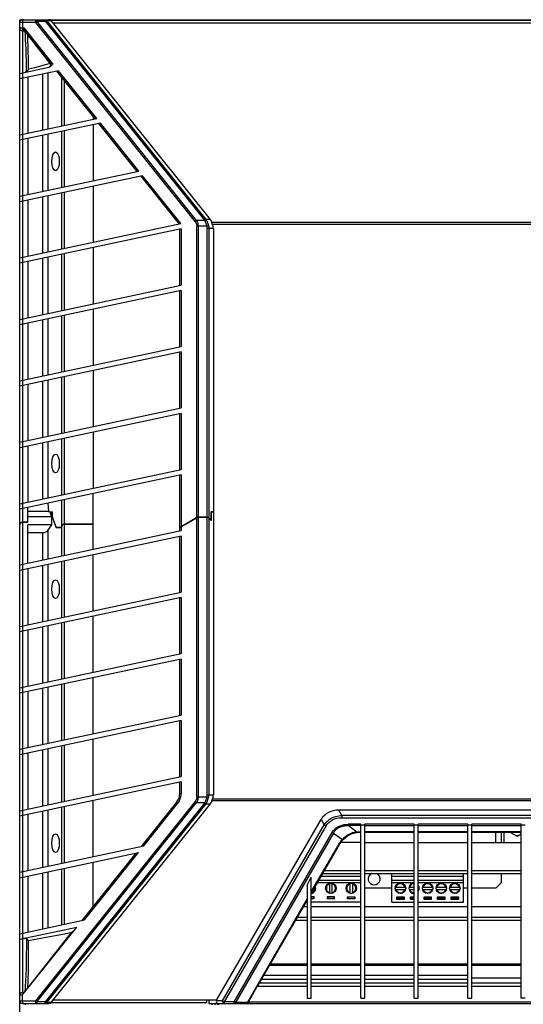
# Model space of a CAD drawing. Header units: inches. Extents: x 0 to 110, y 0 to 85.
# Tile 7 of 13: x 26.59 to 34, y 45.34 to 59.84. Entities that reach past the tile are written whole.
import ezdxf

# ---------------------------------------------------------------- set-up
doc = ezdxf.new("R2010")
doc.units = ezdxf.units.IN
doc.header["$LTSCALE"] = 6.05
doc.header["$MEASUREMENT"] = 0
doc.layers.get('0').update_dxf_attribs({"linetype": 'CONTINUOUS'})

msp = doc.modelspace()

# ---------------------------------------------------------------- linework, layer by layer
at = {"color": 7, "linetype": 'Continuous'}
for p, q in [((26.586, 22.442), (26.586, 59.844)), ((26.586, 59.844), (42.138, 59.844)), ((26.82, 59.805), (26.586, 59.805)), ((26.625, 59.805), (26.625, 59.722)), ((26.82, 59.805), (29.167, 56.868)), ((26.84, 59.844), (26.84, 59.821)), ((29.187, 56.885), (26.84, 59.821)), ((26.84, 59.821), (26.962, 59.821)), ((26.962, 59.821), (26.962, 59.844)), ((26.962, 59.821), (29.304, 56.892)), ((26.983, 59.831), (29.325, 56.902)), ((26.983, 59.831), (27.051, 59.831)), ((27.046, 59.836), (41.678, 59.836)), ((29.393, 56.902), (27.051, 59.831)), ((41.64, 59.791), (27.084, 59.791)), ((26.586, 59.722), (26.653, 59.722)), ((26.626, 59.682), (26.626, 59.061)), ((26.626, 59.682), (26.654, 59.682)), ((26.652, 59.686), (26.65, 59.689)), ((26.652, 59.686), (27.035, 59.206)), ((27.076, 59.193), (26.653, 59.722)), ((26.704, 59.615), (26.705, 59.614)), ((27.035, 59.197), (26.882, 59.395)), ((26.716, 59.113), (26.715, 59.281)), ((26.961, 59.177), (26.88, 59.156)), ((27.035, 59.197), (26.961, 59.177)), ((26.586, 59.053), (27.014, 59.143)), ((27.156, 59.093), (26.586, 58.972)), ((26.625, 59.061), (26.625, 58.98)), ((26.803, 59.136), (26.716, 59.113)), ((26.88, 59.156), (26.803, 59.136)), ((26.927, 58.219), (26.927, 59.044)), ((27, 59.06), (27, 58.235)), ((27.13, 59.088), (27.693, 58.382)), ((27.72, 58.388), (27.156, 59.093)), ((26.626, 58.98), (26.626, 58.155)), ((26.704, 58.997), (26.704, 58.172)), ((27.206, 58.279), (27.206, 58.992)), ((27.243, 58.946), (27.243, 58.287)), ((26.586, 58.147), (27.72, 58.388)), ((27.775, 58.319), (26.586, 58.067)), ((27.669, 58.413), (27.669, 58.377)), ((27.748, 58.314), (28.312, 57.608)), ((28.338, 57.614), (27.775, 58.319)), ((27.206, 57.373), (27.206, 58.198)), ((27.243, 58.206), (27.243, 57.381)), ((27.669, 58.297), (27.669, 57.472)), ((26.625, 58.155), (26.625, 58.075)), ((26.626, 58.075), (26.626, 57.25)), ((26.704, 58.092), (26.704, 57.267)), ((26.927, 57.314), (26.927, 58.139)), ((27, 58.154), (27, 57.329)), ((26.586, 57.242), (28.338, 57.614)), ((28.393, 57.545), (26.586, 57.161)), ((28.367, 57.54), (28.931, 56.834)), ((28.957, 56.84), (28.393, 57.545)), ((27.206, 56.468), (27.206, 57.293)), ((27.243, 57.301), (27.243, 56.476)), ((27.669, 57.391), (27.669, 56.566)), ((26.625, 57.25), (26.625, 57.169)), ((26.626, 57.169), (26.626, 56.344)), ((26.704, 57.186), (26.704, 56.361)), ((26.927, 56.408), (26.927, 57.233)), ((27, 57.249), (27, 56.424)), ((29.309, 56.885), (29.187, 56.885)), ((29.393, 56.902), (29.325, 56.902)), ((29.415, 56.86), (39.308, 56.86)), ((26.586, 56.336), (28.957, 56.84)), ((28.962, 56.761), (26.586, 56.256)), ((28.943, 55.931), (28.943, 56.756)), ((28.962, 56.761), (28.962, 55.935)), ((29.192, 48.394), (29.192, 56.802)), ((29.338, 56.802), (29.192, 56.802)), ((29.212, 56.802), (29.212, 48.394)), ((29.366, 56.81), (29.338, 56.802)), ((29.343, 48.425), (29.343, 56.77)), ((29.438, 56.77), (29.343, 56.77)), ((29.371, 56.77), (29.371, 48.425)), ((39.298, 56.826), (29.426, 56.826)), ((29.438, 56.77), (29.438, 48.425)), ((27.669, 56.486), (27.669, 55.661)), ((26.625, 56.344), (26.625, 56.264)), ((26.704, 56.281), (26.704, 55.456)), ((26.927, 55.503), (26.927, 56.328)), ((27, 56.343), (27, 55.518)), ((27.206, 55.562), (27.206, 56.387)), ((27.243, 56.395), (27.243, 55.57)), ((26.626, 56.264), (26.626, 55.439)), ((26.586, 55.43), (28.962, 55.935)), ((28.962, 55.855), (26.586, 55.35)), ((28.943, 55.026), (28.943, 55.851)), ((28.962, 55.855), (28.962, 55.03)), ((27.669, 55.58), (27.669, 54.755)), ((26.625, 55.439), (26.625, 55.358)), ((26.927, 54.597), (26.927, 55.422)), ((27, 55.438), (27, 54.613)), ((27.206, 54.657), (27.206, 55.482)), ((27.243, 55.49), (27.243, 54.665)), ((26.626, 55.358), (26.626, 54.533)), ((26.704, 55.375), (26.704, 54.55)), ((26.586, 54.525), (28.962, 55.03)), ((28.962, 54.949), (26.586, 54.444)), ((28.943, 54.12), (28.943, 54.945)), ((28.962, 54.949), (28.962, 54.124)), ((27.206, 53.751), (27.206, 54.576)), ((27.243, 54.584), (27.243, 53.759)), ((27.669, 54.675), (27.669, 53.85)), ((26.625, 54.533), (26.625, 54.453)), ((26.626, 54.453), (26.626, 53.628)), ((26.704, 54.47), (26.704, 53.645)), ((26.927, 53.692), (26.927, 54.517)), ((27, 54.532), (27, 53.707)), ((26.586, 53.619), (28.962, 54.124)), ((28.962, 54.044), (26.586, 53.539)), ((28.943, 53.215), (28.943, 54.04)), ((28.962, 54.044), (28.962, 53.219)), ((27.206, 52.846), (27.206, 53.671)), ((27.243, 53.679), (27.243, 52.854)), ((27.669, 53.769), (27.669, 52.944)), ((26.625, 53.628), (26.625, 53.547)), ((26.626, 53.547), (26.626, 52.722)), ((26.704, 53.564), (26.704, 52.739)), ((26.927, 52.786), (26.927, 53.611)), ((27, 53.627), (27, 52.802)), ((26.586, 52.714), (28.962, 53.219)), ((28.962, 53.138), (26.586, 52.633)), ((28.943, 52.313), (28.943, 53.134)), ((28.962, 53.138), (28.962, 52.317)), ((27.669, 52.043), (27.669, 52.864)), ((26.625, 52.722), (26.625, 52.642)), ((26.704, 52.438), (26.704, 52.659)), ((27.015, 52.6), (27.006, 52.723)), ((27.206, 51.944), (27.206, 52.765)), ((27.243, 52.773), (27.243, 51.952)), ((26.626, 52.642), (26.626, 51.821)), ((26.704, 52.595), (26.708, 52.6)), ((27.059, 52.519), (26.704, 52.519)), ((27.015, 52.6), (26.708, 52.6)), ((27.015, 52.596), (27.067, 52.596)), ((27.055, 52.596), (27.038, 52.571)), ((27.059, 52.519), (27.038, 52.571)), ((27.066, 52.571), (27.038, 52.571)), ((27.059, 52.403), (27.059, 52.519)), ((27.066, 52.571), (27.067, 52.571)), ((27.066, 52.521), (27.066, 52.571)), ((27.066, 52.521), (27.123, 52.364)), ((27.067, 52.521), (27.067, 52.596)), ((27.125, 52.362), (27.067, 52.521)), ((29.192, 52.509), (28.962, 52.375)), ((28.962, 52.373), (29.192, 52.507)), ((29.209, 52.513), (29.212, 52.513)), ((29.343, 52.515), (29.212, 52.515)), ((29.343, 52.513), (29.212, 52.513)), ((29.406, 52.6), (29.438, 52.6)), ((29.406, 52.465), (29.406, 52.596)), ((29.406, 52.596), (29.438, 52.596)), ((29.408, 52.465), (29.408, 52.6)), ((26.704, 52.442), (26.626, 52.442)), ((26.626, 52.44), (26.704, 52.44)), ((26.704, 51.837), (26.704, 52.403)), ((27.059, 52.403), (26.704, 52.403)), ((27, 52.318), (27.059, 52.403)), ((27.196, 52.364), (27.123, 52.364)), ((27.125, 52.362), (27.197, 52.362)), ((27.206, 52.39), (27.196, 52.364)), ((27.206, 52.386), (27.197, 52.362)), ((27.669, 52.415), (27.243, 52.415)), ((27.243, 52.411), (27.669, 52.411)), ((28.95, 52.364), (28.943, 52.364)), ((28.943, 52.362), (28.95, 52.362)), ((29.408, 52.465), (29.371, 52.503)), ((29.406, 52.465), (29.371, 52.501)), ((26.586, 51.812), (28.962, 52.317)), ((28.962, 52.237), (26.586, 51.732)), ((26.704, 52.289), (26.927, 52.289)), ((26.927, 51.885), (26.927, 52.289)), ((27, 52.318), (27, 51.9)), ((28.943, 51.408), (28.943, 52.233)), ((28.962, 52.237), (28.962, 51.412)), ((27.669, 51.137), (27.669, 51.962)), ((26.625, 51.821), (26.625, 51.74)), ((26.927, 50.979), (26.927, 51.804)), ((27, 51.82), (27, 50.995)), ((27.206, 51.039), (27.206, 51.864)), ((27.243, 51.871), (27.243, 51.046)), ((26.626, 51.74), (26.626, 50.915)), ((26.704, 51.757), (26.704, 50.932)), ((26.586, 50.907), (28.962, 51.412)), ((28.962, 51.331), (26.586, 50.826)), ((28.943, 50.502), (28.943, 51.327)), ((28.962, 51.331), (28.962, 50.506)), ((27.669, 50.231), (27.669, 51.057)), ((26.625, 50.915), (26.625, 50.835)), ((27, 50.914), (27, 50.089)), ((27.206, 50.133), (27.206, 50.958)), ((27.243, 50.966), (27.243, 50.141)), ((26.626, 50.835), (26.626, 50.01)), ((26.704, 50.851), (26.704, 50.026)), ((26.927, 50.074), (26.927, 50.899)), ((26.586, 50.001), (28.962, 50.506)), ((28.962, 50.426), (26.586, 49.921)), ((28.943, 49.597), (28.943, 50.422)), ((28.962, 50.426), (28.962, 49.601)), ((27.206, 49.228), (27.206, 50.053)), ((27.243, 50.06), (27.243, 49.235)), ((27.669, 49.326), (27.669, 50.151)), ((26.625, 50.01), (26.625, 49.929)), ((26.626, 49.929), (26.626, 49.104)), ((26.704, 49.946), (26.704, 49.121)), ((26.927, 49.168), (26.927, 49.993)), ((27, 50.009), (27, 49.184)), ((26.586, 49.096), (28.962, 49.601)), ((28.962, 49.52), (26.586, 49.015)), ((28.943, 48.691), (28.943, 49.516)), ((28.962, 49.52), (28.962, 48.695)), ((27.669, 48.42), (27.669, 49.245)), ((26.625, 49.104), (26.625, 49.024)), ((26.626, 49.024), (26.626, 48.199)), ((26.704, 49.04), (26.704, 48.215)), ((26.927, 48.263), (26.927, 49.088)), ((27, 49.103), (27, 48.278)), ((27.206, 48.322), (27.206, 49.147)), ((27.243, 49.155), (27.243, 48.33)), ((26.586, 48.19), (28.962, 48.695)), ((28.962, 48.615), (26.586, 48.11)), ((28.943, 48.445), (28.943, 48.611)), ((28.962, 48.615), (28.962, 48.445)), ((28.943, 48.445), (28.962, 48.445)), ((29.167, 48.327), (26.82, 45.391)), ((26.84, 45.374), (29.187, 48.311)), ((29.304, 48.304), (26.962, 45.374)), ((27.669, 47.515), (27.669, 48.34)), ((28.9, 48.322), (28.374, 47.665)), ((29.187, 48.311), (29.309, 48.311)), ((29.192, 48.394), (29.338, 48.394)), ((29.338, 48.394), (29.366, 48.386)), ((29.343, 48.425), (29.438, 48.425)), ((39.308, 48.336), (29.415, 48.336)), ((29.426, 48.369), (39.296, 48.369)), ((26.625, 48.199), (26.625, 48.118)), ((26.927, 47.357), (26.927, 48.182)), ((29.325, 48.294), (26.983, 45.365)), ((27, 48.198), (27, 47.373)), ((27.051, 45.365), (29.393, 48.294)), ((27.206, 47.417), (27.206, 48.242)), ((27.243, 48.249), (27.243, 47.424)), ((28.411, 47.673), (28.91, 48.298)), ((29.325, 48.294), (29.393, 48.294)), ((31.326, 48.121), (31.283, 48.2)), ((37.441, 48.2), (31.283, 48.2)), ((26.626, 48.118), (26.626, 47.293)), ((26.704, 48.135), (26.704, 47.31)), ((29.48, 45.391), (31.023, 48.064)), ((31.023, 48.064), (31.068, 47.982)), ((31.326, 48.121), (31.326, 48.088)), ((37.397, 48.121), (31.326, 48.121)), ((31.326, 48.088), (37.397, 48.088)), ((29.572, 45.391), (31.068, 47.982)), ((31.093, 47.966), (29.597, 45.374)), ((29.742, 45.374), (31.183, 47.87)), ((31.203, 47.863), (29.762, 45.368)), ((31.203, 47.863), (31.335, 47.766)), ((31.419, 47.992), (31.419, 47.973)), ((31.606, 47.992), (31.419, 47.992)), ((31.548, 47.877), (31.419, 47.973)), ((31.606, 47.973), (31.419, 47.973)), ((31.548, 47.877), (31.527, 47.874)), ((31.539, 47.871), (31.553, 47.873)), ((31.567, 47.879), (31.577, 47.88)), ((31.577, 47.88), (31.587, 47.881)), ((31.606, 45.43), (31.606, 47.992)), ((31.665, 47.979), (31.606, 47.979)), ((31.665, 45.43), (31.665, 47.992)), ((32.393, 47.992), (31.665, 47.992)), ((31.665, 47.973), (32.393, 47.973)), ((32.393, 47.883), (31.665, 47.883)), ((31.665, 47.878), (32.393, 47.878)), ((32.393, 45.43), (32.393, 47.992)), ((32.452, 47.979), (32.393, 47.979)), ((32.452, 45.43), (32.452, 47.992)), ((33.181, 47.992), (32.452, 47.992)), ((32.452, 47.973), (33.181, 47.973)), ((33.181, 47.883), (32.452, 47.883)), ((32.452, 47.878), (33.181, 47.878)), ((33.181, 45.43), (33.181, 47.992)), ((33.24, 47.979), (33.181, 47.979)), ((33.24, 45.43), (33.24, 47.992)), ((33.968, 47.992), (33.24, 47.992)), ((33.24, 47.973), (33.968, 47.973)), ((33.968, 47.883), (33.24, 47.883)), ((33.24, 47.878), (33.968, 47.878)), ((33.594, 47.723), (33.594, 47.878)), ((33.673, 47.878), (33.673, 47.723)), ((33.712, 47.878), (33.712, 47.723)), ((33.798, 47.878), (33.907, 47.815)), ((33.968, 45.43), (33.968, 47.992)), ((34.027, 47.979), (33.968, 47.979)), ((31.606, 47.723), (31.312, 47.723)), ((31.329, 47.744), (31.344, 47.763)), ((31.348, 47.781), (31.335, 47.766)), ((31.344, 47.763), (31.354, 47.773)), ((31.363, 47.795), (31.348, 47.781)), ((31.665, 47.723), (32.393, 47.723)), ((32.452, 47.723), (33.181, 47.723)), ((33.24, 47.723), (33.968, 47.723)), ((33.907, 47.815), (33.968, 47.851)), ((26.586, 47.285), (28.411, 47.673)), ((26.586, 47.204), (28.333, 47.576)), ((27.539, 46.582), (28.333, 47.576)), ((31.29, 47.688), (30.878, 46.974)), ((30.878, 46.995), (31.276, 47.685)), ((31.276, 47.685), (31.285, 47.699)), ((31.285, 47.699), (31.293, 47.712)), ((31.29, 47.688), (31.302, 47.708)), ((28.297, 47.568), (27.502, 46.574)), ((27.669, 46.783), (27.669, 47.434)), ((26.625, 47.293), (26.625, 47.213)), ((27, 47.292), (27, 46.467)), ((27.206, 46.511), (27.206, 47.336)), ((27.243, 47.344), (27.243, 46.519)), ((31.073, 47.312), (31.606, 47.312)), ((31.665, 47.312), (32.393, 47.312)), ((32.452, 47.312), (33.181, 47.312)), ((33.24, 47.312), (33.968, 47.312)), ((26.626, 47.213), (26.626, 46.388)), ((26.704, 47.229), (26.704, 46.404)), ((26.927, 46.452), (26.927, 47.277)), ((30.819, 47.093), (30.878, 47.211)), ((30.878, 45.43), (30.878, 47.211)), ((30.989, 47.167), (31.606, 47.167)), ((31.606, 47.222), (31.021, 47.222)), ((31.047, 47.268), (31.606, 47.268)), ((31.665, 47.268), (32.393, 47.268)), ((32.061, 46.844), (32.061, 47.268)), ((32.393, 47.222), (32.061, 47.222)), ((32.061, 47.167), (32.393, 47.167)), ((32.452, 47.268), (33.181, 47.268)), ((33.12, 47.222), (32.452, 47.222)), ((32.452, 47.167), (33.12, 47.167)), ((33.12, 46.844), (33.12, 47.268)), ((33.24, 47.268), (33.968, 47.268)), ((33.673, 47.268), (33.673, 47.127)), ((30.819, 47.093), (30.819, 45.43)), ((31.606, 47.129), (30.967, 47.129)), ((31.15, 46.976), (31.15, 47.122)), ((31.182, 47.122), (31.182, 46.976)), ((31.45, 46.976), (31.45, 47.122)), ((31.482, 47.122), (31.482, 46.976)), ((32.061, 47.049), (31.665, 47.049)), ((32.393, 47.129), (32.061, 47.129)), ((32.117, 47.064), (32.263, 47.064)), ((32.117, 47.033), (32.263, 47.033)), ((32.317, 47.064), (32.393, 47.064)), ((32.317, 47.033), (32.393, 47.033)), ((33.12, 47.129), (32.452, 47.129)), ((32.452, 47.064), (32.463, 47.064)), ((32.452, 47.033), (32.463, 47.033)), ((32.517, 47.064), (32.663, 47.064)), ((32.517, 47.033), (32.663, 47.033)), ((32.717, 47.064), (32.863, 47.064)), ((32.717, 47.033), (32.863, 47.033)), ((32.917, 47.064), (33.063, 47.064)), ((32.917, 47.033), (33.063, 47.033)), ((33.181, 47.049), (33.12, 47.049)), ((33.594, 47.049), (33.24, 47.049)), ((33.673, 47.127), (33.594, 47.049)), ((29.939, 45.368), (30.819, 46.892)), ((30.103, 45.632), (30.819, 46.871)), ((30.919, 46.923), (30.878, 46.923)), ((30.903, 46.9), (30.878, 46.9)), ((30.919, 46.895), (30.878, 46.895)), ((30.882, 46.98), (30.882, 46.976)), ((30.903, 46.895), (30.903, 46.9)), ((30.913, 46.895), (30.913, 46.923)), ((30.919, 46.895), (30.919, 46.923)), ((31.113, 46.923), (31.113, 46.895)), ((31.219, 46.923), (31.113, 46.923)), ((31.219, 46.895), (31.113, 46.895)), ((31.119, 46.895), (31.119, 46.923)), ((31.128, 46.9), (31.128, 46.895)), ((31.203, 46.9), (31.128, 46.9)), ((31.203, 46.895), (31.203, 46.9)), ((31.213, 46.895), (31.213, 46.923)), ((31.219, 46.895), (31.219, 46.923)), ((31.413, 46.895), (31.413, 46.923)), ((31.413, 46.923), (31.519, 46.923)), ((31.519, 46.895), (31.413, 46.895)), ((31.419, 46.895), (31.419, 46.923)), ((31.428, 46.9), (31.428, 46.895)), ((31.428, 46.9), (31.503, 46.9)), ((31.503, 46.895), (31.503, 46.9)), ((31.513, 46.895), (31.513, 46.923)), ((31.519, 46.923), (31.519, 46.895)), ((32.137, 46.883), (32.137, 46.923)), ((32.137, 46.923), (32.243, 46.923)), ((32.243, 46.883), (32.137, 46.883)), ((32.144, 46.891), (32.144, 46.917)), ((32.144, 46.917), (32.238, 46.917)), ((32.144, 46.891), (32.238, 46.891)), ((32.154, 46.9), (32.154, 46.891)), ((32.229, 46.9), (32.154, 46.9)), ((32.229, 46.891), (32.229, 46.9)), ((32.238, 46.917), (32.238, 46.891)), ((32.243, 46.923), (32.243, 46.883)), ((32.337, 46.883), (32.337, 46.923)), ((32.337, 46.923), (32.393, 46.923)), ((32.393, 46.883), (32.337, 46.883)), ((32.344, 46.891), (32.344, 46.917)), ((32.344, 46.917), (32.393, 46.917)), ((32.344, 46.891), (32.393, 46.891)), ((32.354, 46.9), (32.354, 46.891)), ((32.393, 46.9), (32.354, 46.9)), ((32.537, 46.883), (32.537, 46.923)), ((32.537, 46.923), (32.643, 46.923)), ((32.643, 46.883), (32.537, 46.883)), ((32.544, 46.891), (32.544, 46.917)), ((32.544, 46.917), (32.637, 46.917)), ((32.544, 46.891), (32.637, 46.891)), ((32.554, 46.9), (32.554, 46.891)), ((32.627, 46.9), (32.554, 46.9)), ((32.627, 46.891), (32.627, 46.9)), ((32.637, 46.917), (32.637, 46.891)), ((32.643, 46.923), (32.643, 46.883)), ((32.737, 46.883), (32.737, 46.923)), ((32.737, 46.923), (32.843, 46.923)), ((32.843, 46.883), (32.737, 46.883)), ((32.742, 46.891), (32.742, 46.917)), ((32.742, 46.917), (32.837, 46.917)), ((32.742, 46.891), (32.837, 46.891)), ((32.752, 46.9), (32.752, 46.891)), ((32.827, 46.9), (32.752, 46.9)), ((32.827, 46.891), (32.827, 46.9)), ((32.837, 46.917), (32.837, 46.891)), ((32.843, 46.923), (32.843, 46.883)), ((32.937, 46.883), (32.937, 46.923)), ((32.937, 46.923), (33.043, 46.923)), ((33.043, 46.883), (32.937, 46.883)), ((32.942, 46.891), (32.942, 46.917)), ((32.942, 46.917), (33.037, 46.917)), ((32.942, 46.891), (33.037, 46.891)), ((32.952, 46.9), (32.952, 46.891)), ((33.027, 46.9), (32.952, 46.9)), ((33.027, 46.891), (33.027, 46.9)), ((33.037, 46.917), (33.037, 46.891)), ((33.043, 46.923), (33.043, 46.883)), ((30.819, 46.776), (30.763, 46.776)), ((30.819, 46.844), (30.803, 46.844)), ((31.606, 46.844), (30.878, 46.844)), ((31.606, 46.776), (30.878, 46.776)), ((32.393, 46.776), (31.665, 46.776)), ((32.061, 46.844), (32.393, 46.844)), ((32.452, 46.844), (33.12, 46.844)), ((33.181, 46.776), (32.452, 46.776)), ((33.968, 46.776), (33.24, 46.776)), ((26.586, 46.379), (27.539, 46.582)), ((30.65, 46.578), (30.819, 46.578)), ((30.675, 46.623), (30.819, 46.623)), ((30.878, 46.623), (31.606, 46.623)), ((30.878, 46.578), (31.606, 46.578)), ((31.665, 46.623), (32.393, 46.623)), ((31.665, 46.578), (32.393, 46.578)), ((32.452, 46.623), (33.181, 46.623)), ((32.452, 46.578), (33.181, 46.578)), ((33.24, 46.623), (33.968, 46.623)), ((33.24, 46.578), (33.968, 46.578)), ((26.586, 46.299), (27.425, 46.477)), ((26.623, 45.474), (27.425, 46.477)), ((26.625, 46.388), (26.625, 46.307)), ((26.626, 46.307), (26.626, 45.513)), ((26.716, 46.101), (26.716, 46.279)), ((30.819, 45.91), (30.264, 45.91)), ((30.28, 45.938), (30.819, 45.938)), ((30.878, 45.938), (31.606, 45.938)), ((31.606, 45.91), (30.878, 45.91)), ((31.665, 45.938), (32.393, 45.938)), ((32.393, 45.91), (31.665, 45.91)), ((32.452, 45.938), (33.181, 45.938)), ((33.181, 45.91), (32.452, 45.91)), ((33.24, 45.938), (33.968, 45.938)), ((33.968, 45.91), (33.24, 45.91)), ((30.819, 45.706), (30.146, 45.706)), ((30.182, 45.769), (30.819, 45.769)), ((30.878, 45.769), (31.606, 45.769)), ((31.606, 45.706), (30.878, 45.706)), ((31.665, 45.769), (32.393, 45.769)), ((32.393, 45.706), (31.665, 45.706)), ((32.452, 45.769), (33.181, 45.769)), ((33.181, 45.706), (32.452, 45.706)), ((33.24, 45.729), (33.968, 45.729)), ((29.942, 45.357), (30.083, 45.601)), ((30.819, 45.601), (30.083, 45.601)), ((30.116, 45.654), (30.819, 45.654)), ((30.878, 45.654), (31.606, 45.654)), ((31.606, 45.601), (30.878, 45.601)), ((31.665, 45.654), (32.393, 45.654)), ((32.393, 45.601), (31.665, 45.601)), ((32.452, 45.654), (33.181, 45.654)), ((33.181, 45.601), (32.452, 45.601)), ((33.24, 45.654), (33.968, 45.654)), ((33.968, 45.601), (33.24, 45.601)), ((26.623, 45.474), (26.586, 45.474)), ((26.625, 45.391), (26.625, 45.477)), ((26.654, 45.513), (26.626, 45.513)), ((27.084, 45.405), (29.488, 45.405)), ((29.341, 45.36), (29.341, 45.405)), ((29.371, 45.405), (29.371, 45.352)), ((30.819, 45.43), (30.878, 45.43)), ((31.606, 45.43), (31.665, 45.43)), ((32.393, 45.43), (32.452, 45.43)), ((33.181, 45.43), (33.24, 45.43)), ((34.027, 45.43), (33.968, 45.43)), ((26.586, 45.391), (26.82, 45.391)), ((26.626, 45.352), (27.016, 45.352)), ((26.665, 45.352), (26.665, 45.332)), ((26.84, 45.374), (26.84, 45.352)), ((26.962, 45.374), (26.84, 45.374)), ((26.962, 45.352), (26.962, 45.374)), ((27.051, 45.365), (26.983, 45.365)), ((29.341, 45.36), (27.046, 45.36)), ((29.371, 45.352), (39.353, 45.352)), ((29.421, 45.332), (29.421, 45.352)), ((29.46, 45.352), (29.46, 45.332)), ((29.572, 45.391), (29.48, 45.391)), ((29.5, 45.332), (29.5, 45.352)), ((29.51, 45.352), (29.51, 45.332)), ((29.597, 45.374), (29.597, 45.352)), ((29.742, 45.374), (29.597, 45.374)), ((29.742, 45.352), (29.742, 45.374)), ((29.939, 45.368), (29.762, 45.368)), ((29.939, 45.366), (29.939, 45.368)), ((29.953, 45.366), (29.955, 45.368)), ((29.958, 45.374), (29.955, 45.368)), ((29.958, 45.374), (38.765, 45.374))]:
    msp.add_line(p, q, dxfattribs=at)
for points in [[(26.645, 59.844), (26.641, 59.843), (26.638, 59.841), (26.634, 59.838), (26.631, 59.833), (26.629, 59.827), (26.627, 59.82), (26.626, 59.812), (26.625, 59.805)], [(26.82, 59.805), (26.82, 59.809), (26.821, 59.813), (26.821, 59.817), (26.822, 59.82), (26.823, 59.824), (26.824, 59.827), (26.825, 59.83), (26.826, 59.833), (26.828, 59.836), (26.83, 59.839), (26.832, 59.841), (26.834, 59.842), (26.837, 59.844), (26.84, 59.844)], [(26.84, 59.821), (26.836, 59.819), (26.833, 59.816), (26.829, 59.813), (26.826, 59.81), (26.823, 59.808), (26.82, 59.805)], [(26.962, 59.844), (26.966, 59.844), (26.97, 59.842), (26.974, 59.84), (26.977, 59.838), (26.98, 59.835), (26.983, 59.831)], [(26.983, 59.831), (26.98, 59.83), (26.977, 59.829), (26.974, 59.827), (26.97, 59.826), (26.966, 59.824), (26.962, 59.821)], [(26.625, 59.722), (26.626, 59.714), (26.627, 59.707), (26.629, 59.7), (26.631, 59.694), (26.634, 59.689), (26.637, 59.686), (26.641, 59.683), (26.645, 59.682)], [(26.65, 59.689), (26.649, 59.694), (26.648, 59.7), (26.649, 59.707), (26.651, 59.714), (26.653, 59.722)], [(26.66, 59.675), (26.665, 59.618), (26.669, 59.55), (26.673, 59.479), (26.675, 59.405), (26.677, 59.327), (26.679, 59.247), (26.681, 59.162), (26.682, 59.075)], [(26.715, 59.281), (26.713, 59.364), (26.712, 59.451), (26.708, 59.545), (26.705, 59.614)], [(26.882, 59.395), (26.823, 59.47), (26.764, 59.545), (26.707, 59.616)], [(27.035, 59.197), (27.037, 59.191), (27.039, 59.184), (27.039, 59.177), (27.038, 59.171), (27.036, 59.164), (27.033, 59.158), (27.029, 59.153), (27.024, 59.148), (27.019, 59.145), (27.014, 59.144)], [(27.076, 59.193), (27.068, 59.183), (27.061, 59.175), (27.053, 59.167), (27.045, 59.16), (27.038, 59.154), (27.03, 59.15)], [(27.035, 59.206), (27.036, 59.205), (27.036, 59.204), (27.036, 59.203), (27.036, 59.201), (27.036, 59.199), (27.035, 59.197)], [(27.076, 59.193), (27.07, 59.194), (27.065, 59.195), (27.059, 59.196), (27.055, 59.197), (27.051, 59.199), (27.047, 59.2), (27.044, 59.201), (27.041, 59.202), (27.039, 59.203), (27.037, 59.204), (27.036, 59.205), (27.035, 59.206)], [(26.682, 59.075), (26.68, 59.074), (26.677, 59.073), (26.675, 59.072), (26.672, 59.071), (26.67, 59.07), (26.668, 59.07)], [(26.682, 59.075), (26.685, 59.077), (26.688, 59.079), (26.691, 59.081), (26.694, 59.084), (26.697, 59.087), (26.7, 59.09), (26.703, 59.093), (26.706, 59.097), (26.709, 59.101), (26.711, 59.105), (26.714, 59.109), (26.716, 59.113)], [(27.03, 59.15), (27.022, 59.146), (27.014, 59.143)], [(29.167, 56.868), (29.17, 56.871), (29.173, 56.874), (29.176, 56.877), (29.18, 56.88), (29.183, 56.883), (29.187, 56.885)], [(29.167, 56.868), (29.172, 56.862), (29.177, 56.855), (29.181, 56.848), (29.184, 56.841), (29.187, 56.834), (29.189, 56.827), (29.191, 56.821), (29.192, 56.814), (29.192, 56.808), (29.192, 56.802)], [(29.187, 56.885), (29.195, 56.871), (29.202, 56.857), (29.206, 56.843), (29.21, 56.829), (29.212, 56.815), (29.212, 56.802)], [(29.304, 56.892), (29.308, 56.894), (29.311, 56.896), (29.315, 56.898), (29.318, 56.9), (29.322, 56.901), (29.325, 56.902)], [(29.304, 56.892), (29.305, 56.891), (29.306, 56.89), (29.307, 56.889), (29.307, 56.887), (29.308, 56.886), (29.309, 56.885)], [(29.331, 56.893), (29.328, 56.892), (29.324, 56.892), (29.321, 56.89), (29.317, 56.889), (29.313, 56.887), (29.309, 56.885)], [(29.309, 56.885), (29.315, 56.872), (29.321, 56.858), (29.326, 56.845), (29.33, 56.831), (29.335, 56.817), (29.338, 56.802)], [(29.325, 56.902), (29.326, 56.9), (29.327, 56.899), (29.328, 56.897), (29.329, 56.896), (29.33, 56.894), (29.331, 56.893)], [(29.331, 56.893), (29.338, 56.88), (29.345, 56.867), (29.351, 56.854), (29.356, 56.84), (29.361, 56.825), (29.366, 56.81)], [(29.338, 56.802), (29.34, 56.797), (29.341, 56.792), (29.342, 56.786), (29.342, 56.781), (29.343, 56.776), (29.343, 56.77)], [(29.366, 56.81), (29.367, 56.803), (29.368, 56.797), (29.369, 56.79), (29.37, 56.783), (29.371, 56.777), (29.371, 56.77)], [(29.421, 56.837), (29.42, 56.84), (29.419, 56.843), (29.418, 56.846), (29.417, 56.848), (29.416, 56.851), (29.415, 56.853)], [(29.192, 52.507), (29.196, 52.509), (29.199, 52.51)], [(29.199, 52.51), (29.202, 52.511), (29.205, 52.512), (29.209, 52.513)], [(28.91, 48.298), (28.926, 48.32), (28.939, 48.344), (28.949, 48.369), (28.957, 48.394), (28.961, 48.419), (28.962, 48.445)], [(28.91, 48.298), (28.906, 48.303), (28.903, 48.308), (28.9, 48.312), (28.899, 48.316), (28.898, 48.32), (28.9, 48.322)], [(29.192, 48.394), (29.192, 48.388), (29.192, 48.381), (29.191, 48.375), (29.189, 48.368), (29.187, 48.362), (29.184, 48.355), (29.181, 48.348), (29.177, 48.341), (29.172, 48.334), (29.167, 48.327)], [(29.187, 48.311), (29.183, 48.313), (29.18, 48.316), (29.177, 48.318), (29.173, 48.321), (29.17, 48.324), (29.167, 48.327)], [(29.212, 48.394), (29.212, 48.386), (29.211, 48.378), (29.21, 48.37), (29.209, 48.362), (29.206, 48.353), (29.204, 48.345), (29.201, 48.336), (29.197, 48.328), (29.192, 48.319), (29.187, 48.311)], [(29.309, 48.311), (29.308, 48.309), (29.307, 48.308), (29.307, 48.307), (29.306, 48.306), (29.305, 48.305), (29.304, 48.304)], [(29.325, 48.294), (29.322, 48.295), (29.319, 48.296), (29.315, 48.297), (29.312, 48.299), (29.308, 48.301), (29.304, 48.304)], [(29.338, 48.394), (29.335, 48.379), (29.33, 48.364), (29.326, 48.351), (29.321, 48.337), (29.315, 48.324), (29.309, 48.311)], [(29.309, 48.311), (29.313, 48.309), (29.317, 48.307), (29.321, 48.305), (29.324, 48.304), (29.328, 48.303), (29.331, 48.303)], [(29.325, 48.294), (29.326, 48.295), (29.327, 48.297), (29.328, 48.298), (29.329, 48.3), (29.33, 48.301), (29.331, 48.303)], [(29.331, 48.303), (29.338, 48.315), (29.345, 48.329), (29.351, 48.342), (29.356, 48.355), (29.361, 48.37), (29.366, 48.386)], [(29.343, 48.425), (29.343, 48.42), (29.342, 48.415), (29.342, 48.409), (29.341, 48.404), (29.34, 48.399), (29.338, 48.394)], [(29.366, 48.386), (29.367, 48.392), (29.368, 48.399), (29.369, 48.405), (29.37, 48.412), (29.371, 48.419), (29.371, 48.425)], [(29.421, 48.359), (29.42, 48.356), (29.419, 48.353), (29.418, 48.35), (29.417, 48.347), (29.416, 48.345), (29.415, 48.342)], [(31.068, 47.982), (31.09, 48.012), (31.114, 48.038), (31.141, 48.061), (31.171, 48.08), (31.204, 48.096), (31.241, 48.108), (31.282, 48.117), (31.326, 48.121)], [(31.093, 47.966), (31.113, 47.994), (31.135, 48.019), (31.16, 48.04), (31.188, 48.057), (31.218, 48.07), (31.252, 48.08), (31.288, 48.086), (31.326, 48.088)], [(31.093, 47.966), (31.089, 47.968), (31.084, 47.97), (31.08, 47.973), (31.076, 47.976), (31.072, 47.979), (31.068, 47.982)], [(31.183, 47.87), (31.191, 47.882), (31.199, 47.894), (31.208, 47.905), (31.218, 47.916), (31.228, 47.926), (31.239, 47.935), (31.25, 47.944), (31.262, 47.951), (31.274, 47.959), (31.287, 47.965), (31.301, 47.971), (31.315, 47.976), (31.331, 47.981), (31.347, 47.985), (31.363, 47.988), (31.381, 47.99), (31.4, 47.991), (31.419, 47.992)], [(31.203, 47.863), (31.2, 47.864), (31.197, 47.865), (31.194, 47.866), (31.19, 47.867), (31.187, 47.868), (31.183, 47.87)], [(31.203, 47.863), (31.21, 47.875), (31.217, 47.886), (31.225, 47.896), (31.234, 47.906), (31.243, 47.915), (31.252, 47.923), (31.263, 47.931), (31.273, 47.938), (31.284, 47.944), (31.296, 47.95), (31.308, 47.955), (31.322, 47.96), (31.335, 47.964), (31.35, 47.967), (31.366, 47.97), (31.382, 47.972), (31.4, 47.973), (31.419, 47.973)], [(31.354, 47.773), (31.38, 47.798), (31.408, 47.819), (31.438, 47.837), (31.47, 47.852), (31.504, 47.863), (31.539, 47.871)], [(31.527, 47.874), (31.507, 47.87), (31.486, 47.864), (31.467, 47.858), (31.448, 47.85), (31.43, 47.841), (31.412, 47.831), (31.395, 47.82), (31.379, 47.808), (31.363, 47.795)], [(31.548, 47.877), (31.558, 47.878), (31.567, 47.879)], [(31.548, 47.877), (31.55, 47.875), (31.551, 47.874), (31.553, 47.873), (31.553, 47.873)], [(31.553, 47.873), (31.565, 47.875), (31.581, 47.876)], [(31.581, 47.876), (31.598, 47.877), (31.606, 47.878)], [(31.587, 47.881), (31.596, 47.881), (31.606, 47.882)], [(31.293, 47.712), (31.302, 47.725), (31.312, 47.738)], [(31.302, 47.708), (31.315, 47.726), (31.329, 47.744)], [(31.312, 47.738), (31.323, 47.752), (31.335, 47.766)], [(31.335, 47.766), (31.338, 47.764), (31.341, 47.763), (31.343, 47.762), (31.344, 47.762), (31.344, 47.763)], [(31.29, 47.688), (31.289, 47.687), (31.287, 47.686), (31.284, 47.685), (31.281, 47.685), (31.276, 47.685)], [(27.391, 46.435), (27.386, 46.43), (27.381, 46.424), (27.376, 46.419), (27.37, 46.414), (27.363, 46.408), (27.355, 46.402)], [(26.645, 46.311), (26.653, 46.313), (26.661, 46.313), (26.668, 46.312), (26.675, 46.311), (26.681, 46.309), (26.686, 46.306)], [(26.686, 46.306), (26.685, 46.191), (26.683, 46.081), (26.681, 45.975), (26.679, 45.873), (26.676, 45.776), (26.672, 45.684), (26.666, 45.596), (26.66, 45.521)], [(26.716, 46.279), (26.712, 46.285), (26.708, 46.29), (26.702, 46.294), (26.697, 46.299), (26.692, 46.303), (26.686, 46.306)], [(26.716, 46.279), (26.819, 46.299), (26.923, 46.318), (27.029, 46.338), (27.136, 46.359), (27.245, 46.38), (27.355, 46.402)], [(27.12, 46.104), (27.291, 46.322), (27.355, 46.402)], [(26.705, 45.577), (26.707, 45.604), (26.71, 45.663), (26.713, 45.726), (26.714, 45.793), (26.715, 45.864), (26.716, 45.939), (26.716, 46.018), (26.716, 46.101)], [(26.713, 45.587), (26.757, 45.643), (26.81, 45.709), (27.12, 46.104)], [(30.083, 45.601), (30.087, 45.607), (30.09, 45.613), (30.094, 45.618), (30.097, 45.623), (30.101, 45.628), (30.103, 45.632)], [(26.645, 45.513), (26.642, 45.513), (26.638, 45.511), (26.635, 45.507), (26.632, 45.503), (26.63, 45.498), (26.628, 45.492), (26.626, 45.485), (26.625, 45.477)], [(26.625, 45.391), (26.626, 45.383), (26.627, 45.376), (26.629, 45.369), (26.631, 45.363), (26.634, 45.358), (26.638, 45.355), (26.641, 45.352), (26.645, 45.352)], [(26.82, 45.391), (26.823, 45.388), (26.826, 45.385), (26.829, 45.382), (26.833, 45.38), (26.836, 45.377), (26.84, 45.374)], [(26.84, 45.352), (26.836, 45.352), (26.832, 45.355), (26.829, 45.358), (26.826, 45.363), (26.823, 45.369), (26.822, 45.376), (26.82, 45.383), (26.82, 45.391)], [(26.962, 45.374), (26.966, 45.372), (26.97, 45.37), (26.974, 45.368), (26.977, 45.367), (26.98, 45.366), (26.983, 45.365)], [(26.983, 45.365), (26.98, 45.361), (26.977, 45.358), (26.974, 45.355), (26.97, 45.353), (26.966, 45.352), (26.962, 45.352)], [(29.572, 45.391), (29.576, 45.388), (29.58, 45.385), (29.584, 45.382), (29.588, 45.379), (29.593, 45.377), (29.597, 45.374)], [(29.597, 45.352), (29.592, 45.352), (29.588, 45.355), (29.583, 45.358), (29.58, 45.363), (29.577, 45.369), (29.574, 45.376), (29.573, 45.383), (29.572, 45.391)], [(29.742, 45.374), (29.746, 45.373), (29.749, 45.371), (29.753, 45.37), (29.756, 45.369), (29.759, 45.368), (29.762, 45.368)], [(29.762, 45.368), (29.76, 45.363), (29.757, 45.359), (29.754, 45.356), (29.75, 45.354), (29.746, 45.352), (29.742, 45.352)], [(29.942, 45.357), (29.942, 45.359), (29.941, 45.36), (29.941, 45.362), (29.94, 45.364), (29.939, 45.366)], [(29.942, 45.357), (29.945, 45.359), (29.947, 45.36), (29.949, 45.362), (29.951, 45.364), (29.953, 45.366)], [(29.944, 45.352), (29.947, 45.352), (29.949, 45.354), (29.951, 45.356), (29.953, 45.359), (29.954, 45.364), (29.956, 45.369)]]:
    msp.add_lwpolyline(points, dxfattribs=at)
for centre, radius in [((31.166, 47.049), 0.0768), ((31.166, 47.049), 0.0748), ((31.466, 47.049), 0.0768), ((31.466, 47.049), 0.0748), ((32.19, 47.049), 0.0768), ((32.19, 47.049), 0.0748), ((32.59, 47.049), 0.0768), ((32.59, 47.049), 0.0748), ((32.79, 47.049), 0.0768), ((32.79, 47.049), 0.0748), ((32.99, 47.049), 0.0768), ((32.99, 47.049), 0.0748)]:
    msp.add_circle(centre, radius, dxfattribs=at)
for centre, radius, start, end in [((26.626, 59.805), 0.0394, 90, 180), ((26.626, 59.722), 0.0394, 180, 270), ((27.004, 59.182), 0.0394, 292.1418, 38.6383), ((28.746, 48.445), 0.197, 321.3617, 360), ((33.907, 47.954), 0.126, 217.0387, 223.5993), ((33.907, 47.954), 0.0787, 254.0833, 285.9367), ((33.907, 47.954), 0.126, 257.4083, 282.4593), ((31.803, 47.186), 0.0886, 113.2911, 66.7295), ((30.866, 47.049), 0.0768, 278.8735, 21.4963), ((30.866, 47.049), 0.0748, 282.1532, 20.3119), ((30.866, 47.049), 0.0669, 285.593, 14.4238), ((31.166, 47.049), 0.0669, 103.609, 256.391), ((31.166, 47.049), 0.0669, 283.609, 76.391), ((31.466, 47.049), 0.0669, 103.609, 256.391), ((31.466, 47.049), 0.0669, 283.609, 76.391), ((32.19, 47.049), 0.0669, 13.609, 166.391), ((32.19, 47.049), 0.0669, 193.609, 346.391), ((32.39, 47.049), 0.0768, 87.6306, 272.3701), ((32.39, 47.049), 0.0748, 87.5823, 272.4177), ((32.39, 47.049), 0.0669, 87.2825, 166.391), ((32.39, 47.049), 0.0669, 193.609, 272.7175), ((32.39, 47.049), 0.0768, 324.2346, 35.7666), ((32.39, 47.049), 0.0748, 326.3781, 33.6219), ((32.59, 47.049), 0.0669, 13.609, 166.391), ((32.59, 47.049), 0.0669, 193.609, 346.391), ((32.79, 47.049), 0.0669, 13.609, 166.391), ((32.79, 47.049), 0.0669, 193.609, 346.391), ((32.99, 47.049), 0.0669, 13.609, 166.391), ((32.99, 47.049), 0.0669, 193.609, 346.391), ((26.626, 45.474), 0.0394, 90, 180), ((26.626, 45.391), 0.0394, 180, 270)]:
    msp.add_arc(centre, radius, start, end, dxfattribs=at)
for centre, major_axis, ratio, start_param, end_param in [((26.998, 59.805), (0.0575, 0.0195), 0.595327, 0.212388, 1.05315), ((27.22, 57.757), (0, 0.138), 0.4, 1.29532, 1.847743), ((29.124, 56.77), (0.287, 0.097), 0.595327, -0.081636, 0.212388), ((29.159, 56.77), (0.278, 0), 0.707107, 0, 0.344582), ((27.22, 53.308), (0, 0.138), 0.4, 1.29532, 1.847743), ((29.212, 52.475), (0, 0.0394), 1, 0, 0.528074), ((29.343, 52.475), (0, 0.0394), 1, -0.785398, 0), ((29.343, 52.473), (0, 0.0394), 1, -0.138613, 0), ((29.343, 52.473), (0.0394, 0), 1, 1.300386, 1.432183), ((29.343, 52.473), (0, 0.0394), 1, -0.526018, -0.270411), ((29.343, 52.473), (0.0394, 0), 1, 0.818488, 1.044778), ((26.626, 52.403), (0, 0.0394), 1, 0, 1.570796), ((26.626, 52.401), (0, 0.0394), 1, 6.803874, 7.853982), ((26.626, 52.401), (0.0394, 0), 1, 1.714329, 2.091485), ((26.626, 52.401), (0, 0.0394), 1, 0, 0.143533), ((27.243, 52.375), (0.0394, 0), 1, 1.570796, 2.761086), ((27.243, 52.371), (0.0394, 0), 1, 2.457532, 2.761086), ((27.243, 52.371), (0, 0.0394), 1, 0.455476, 0.886736), ((27.243, 52.371), (0.0394, 0), 1, 1.570796, 2.026272), ((28.982, 52.341), (0.0394, 0), 1, 2.098871, 2.529758), ((28.982, 52.339), (0.0394, 0), 1, 2.171017, 2.529758), ((28.982, 52.339), (0, 0.0394), 1, 0.528074, 0.600221), ((29.343, 52.473), (0, 0.0394), 1, -0.785398, -0.752308), ((26.927, 52.335), (0.0787, 0), 0.57735, -1.570796, -0.380506), ((27.22, 51.454), (0, 0.138), 0.4, 1.29532, 1.847743), ((29.124, 48.425), (0.287, -0.097), 0.595327, -0.212388, 0.081636), ((29.159, 48.425), (-0.278, 0), 0.707107, 2.797011, 3.141593), ((31.457, 47.726), (-0.391, 0.393), 0.680562, -0.595746, 0.181753), ((27.22, 47.714), (0, 0.138), 0.4, 1.29532, 1.847743), ((30.903, 46.917), (0, 0.0171), 0.575759, -3.141593, -1.570796), ((31.128, 46.917), (0, 0.0171), 0.575759, -4.712389, -3.141593), ((31.203, 46.917), (0, 0.0171), 0.575759, -3.141593, -1.570796), ((31.428, 46.917), (0, 0.0171), 0.575759, -4.712389, -3.141593), ((31.503, 46.917), (0, 0.0171), 0.575759, -3.141593, -1.570796), ((32.154, 46.917), (0, 0.017), 0.57735, 1.570796, 3.141593), ((32.229, 46.917), (0, 0.017), 0.57735, -3.141593, -1.570796), ((32.354, 46.917), (0, 0.017), 0.57735, 1.570796, 3.141593), ((32.554, 46.917), (0, 0.017), 0.57735, 1.570796, 3.141593), ((32.627, 46.917), (0, 0.017), 0.57735, -3.141593, -1.570796), ((32.752, 46.917), (0, 0.017), 0.57735, -4.712389, -3.141593), ((32.827, 46.917), (0, 0.017), 0.57735, -3.141593, -1.570796), ((32.952, 46.917), (0, 0.017), 0.57735, -4.712389, -3.141593), ((33.027, 46.917), (0, 0.017), 0.57735, -3.141593, -1.570796), ((26.998, 45.391), (0.0575, -0.0195), 0.595327, -1.05315, -0.212388), ((29.543, 45.391), (0.0661, 0.0187), 0.523595, 2.647506, 4.216581)]:
    msp.add_ellipse(centre, major_axis=major_axis, ratio=ratio, start_param=start_param, end_param=end_param, dxfattribs=at)
for centre in [(27.114, 57.757), (27.114, 53.308), (27.114, 51.454), (27.114, 47.714)]:
    msp.add_ellipse(centre, major_axis=(0, 0.138), ratio=0.4, dxfattribs=at)

doc.saveas('drawing.dxf')
